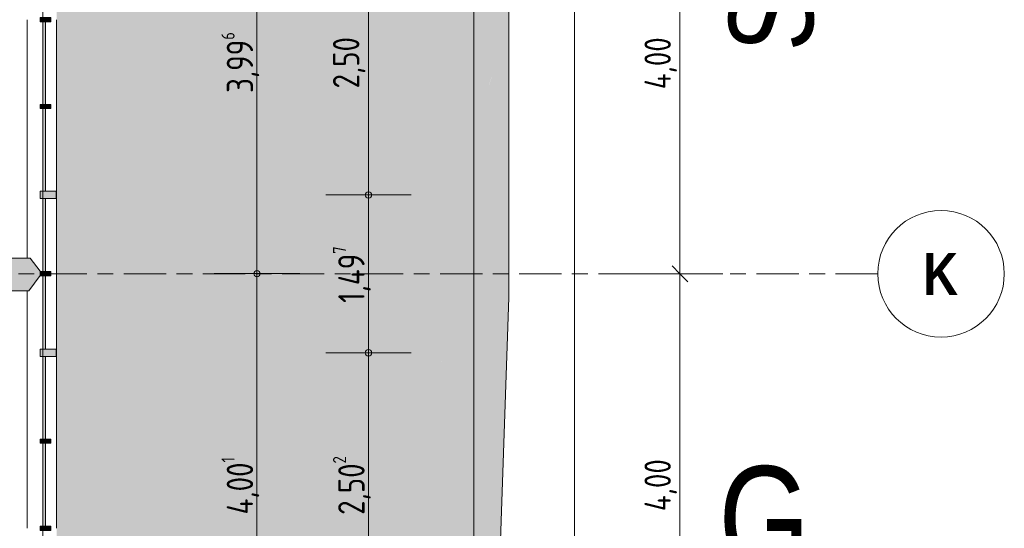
# Model space of a CAD drawing. Header units: metres. Extents: x 2 to 165, y -54 to 869.
# Tile 91 of 106: x 79.97 to 89.3, y -10.43 to -5.61. Entities that reach past the tile are written whole.
import ezdxf

# ---------------------------------------------------------------- set-up
doc = ezdxf.new("R2010")
doc.units = ezdxf.units.M
doc.linetypes.add('_Ebene_', pattern=[0.4, 0.2, -0.1, 0, -0.1])
doc.linetypes.add('_Rasterlinie_', pattern=[0.75, 0.4, -0.1, 0.15, -0.1])
for name, color, linetype, lineweight in [('A_Bem', 7, 'Continuous', 5), ('A_Bem-100', 7, 'Continuous', 5), ('A_Fassade', 113, 'Continuous', 5), ('A_Geschossdecken', 7, 'Continuous', 5), ('A_Geschossdecken_Oberflächenschraffur', 7, 'Continuous', 5), ('A_Notizen', 50, 'Continuous', 5), ('A_Raster', 128, 'Continuous', 5), ('A_Tragwerksstützen', 7, 'Continuous', 5)]:
    doc.layers.add(name, color=color, linetype=linetype, lineweight=lineweight)
doc.styles.add('Arial Narrow_B', font='txt', dxfattribs={"height": 0.4})
doc.styles.add('Arial_1', font='arial.ttf', dxfattribs={"width": 0.8, "height": 1})
doc.styles.add('Arial_B_I', font='txt', dxfattribs={"width": 0.8, "height": 0.8})
doc.styles.add('ISOCPEUR', font='isocpeur.ttf', dxfattribs={"width": 0.8, "height": 0.25})
doc.dimstyles.new('BLB-Standard_2_5_Aussen_1', dxfattribs={"dimscale": 0.3048, "dimtxt": 0.248995, "dimasz": 0.492126, "dimexe": 1.32874, "dimexo": 0.0625, "dimgap": 0.032808, "dimtad": 1, "dimrnd": 0.001, "dimzin": 0, "dimdsep": 46, "dimtxsty": 'ISOCPEUR', "dimblk1": 'OBLIQUE', "dimblk2": 'OBLIQUE', "dimsah": 1, "dimcen": 0.09, "dimdle": 0.164042, "dimazin": 0, "dimtfac": 1, "dimtdec": 4, "dimtix": 1, "dimtmove": 0, "dimatfit": 3, "dimfxl": 1.32874, "dimfxlon": 1, "dimtvp": 1, "dimtolj": 1, "dimtzin": 0, "dimarcsym": 2})
doc.dimstyles.new('BLB-Standard_2_5_Aussen_3', dxfattribs={"dimscale": 0.3048, "dimtxt": 0.248995, "dimasz": 0.19685, "dimexe": 1.32874, "dimexo": 0.0625, "dimgap": 0.032808, "dimtad": 1, "dimrnd": 0.001, "dimzin": 0, "dimdsep": 46, "dimtxsty": 'ISOCPEUR', "dimblk1": 'DOTBLANK', "dimblk2": 'DOTBLANK', "dimsah": 1, "dimcen": 0.09, "dimdle": 0.164042, "dimazin": 0, "dimtfac": 1, "dimtdec": 4, "dimtix": 1, "dimtmove": 0, "dimatfit": 3, "dimfxl": 1.32874, "dimfxlon": 1, "dimtvp": 1, "dimtolj": 1, "dimtzin": 0, "dimarcsym": 2})

# ---------------------------------------------------------------- blocks, each defined once
blk = doc.blocks.new('Curtain Wall Steel5 - Curtain Wall Steel-8092725-AB- E0-  OK FFB')
at = {"layer": 'A_Tragwerksstützen', "lineweight": 9}
blk.add_hatch(color=253, dxfattribs=at).paths.add_polyline_path([(22.7138, 7.7465), (22.8359, 7.7465), (22.8859, 7.8), (23.0794, 7.8), (23.1869, 7.9442), (23.1869, 7.9842), (23.0932, 8.11), (22.8823, 8.11), (22.8409, 8.171), (22.7038, 8.171), (22.6838, 8.11), (22.4118, 8.11), (22.4118, 7.8), (22.6938, 7.8)], flags=0)
at = {"layer": 'A_Tragwerksstützen', "color": 250, "lineweight": 9}
for p, q in [((22.7038, 8.171), (22.6838, 8.11)), ((22.8409, 8.171), (22.7038, 8.171)), ((22.8823, 8.11), (22.8409, 8.171)), ((22.4118, 8.11), (22.4118, 7.8)), ((22.6838, 8.11), (22.4118, 8.11)), ((23.0932, 8.11), (22.8823, 8.11)), ((23.1869, 7.9842), (23.0932, 8.11)), ((23.0794, 7.8), (23.1869, 7.9442)), ((23.1869, 7.9442), (23.1869, 7.9842)), ((22.4118, 7.8), (22.6938, 7.8)), ((22.6938, 7.8), (22.7138, 7.7465)), ((22.8359, 7.7465), (22.8859, 7.8)), ((22.8859, 7.8), (23.0794, 7.8)), ((22.7138, 7.7465), (22.8359, 7.7465))]:
    blk.add_line(p, q, dxfattribs=at)
blk = doc.blocks.new('System Panel - Glazed-8069539-AB- E0-  OK FFB')
at = {"layer": 'A_Fassade', "lineweight": 9}
blk.add_hatch(color=253, dxfattribs=at).paths.add_polyline_path([(-0.3929, 0.0245), (0.3929, 0.0245), (0.3929, 0.0495), (-0.3929, 0.0495)], flags=0)
at = {"layer": 'A_Fassade', "color": 250, "lineweight": 9}
for p, q in [((0.3929, 0.0495), (-0.3929, 0.0495)), ((-0.3929, 0.0495), (-0.3929, 0.0245)), ((-0.3929, 0.0245), (0.3929, 0.0245)), ((0.3929, 0.0245), (0.3929, 0.0495))]:
    blk.add_line(p, q, dxfattribs=at)
blk = doc.blocks.new('System Panel - Glazed-8069537-AB- E0-  OK FFB')
at = {"layer": 'A_Fassade', "lineweight": 9}
blk.add_hatch(color=253, dxfattribs=at).paths.add_polyline_path([(-0.3916, 0.0245), (0.3916, 0.0245), (0.3916, 0.0495), (-0.3916, 0.0495)], flags=0)
at = {"layer": 'A_Fassade', "color": 250, "lineweight": 9}
for p, q in [((0.3916, 0.0495), (-0.3916, 0.0495)), ((-0.3916, 0.0495), (-0.3916, 0.0245)), ((-0.3916, 0.0245), (0.3916, 0.0245)), ((0.3916, 0.0245), (0.3916, 0.0495))]:
    blk.add_line(p, q, dxfattribs=at)
blk = doc.blocks.new('System Panel - Glazed-8069540-AB- E0-  OK FFB')
at = {"layer": 'A_Fassade', "lineweight": 9}
blk.add_hatch(color=253, dxfattribs=at).paths.add_polyline_path([(-0.3479, 0.0245), (0.3479, 0.0245), (0.3479, 0.0495), (-0.3479, 0.0495)], flags=0)
at = {"layer": 'A_Fassade', "color": 250, "lineweight": 9}
for p, q in [((0.3479, 0.0495), (-0.3479, 0.0495)), ((-0.3479, 0.0495), (-0.3479, 0.0245)), ((-0.3479, 0.0245), (0.3479, 0.0245)), ((0.3479, 0.0245), (0.3479, 0.0495))]:
    blk.add_line(p, q, dxfattribs=at)
blk = doc.blocks.new('System Panel - Glazed-8069541-AB- E0-  OK FFB')
at = {"layer": 'A_Fassade', "lineweight": 9}
blk.add_hatch(color=253, dxfattribs=at).paths.add_polyline_path([(-0.3454, 0.0245), (0.3454, 0.0245), (0.3454, 0.0495), (-0.3454, 0.0495)], flags=0)
at = {"layer": 'A_Fassade', "color": 250, "lineweight": 9}
for p, q in [((0.3454, 0.0495), (-0.3454, 0.0495)), ((-0.3454, 0.0495), (-0.3454, 0.0245)), ((-0.3454, 0.0245), (0.3454, 0.0245)), ((0.3454, 0.0245), (0.3454, 0.0495))]:
    blk.add_line(p, q, dxfattribs=at)
blk = doc.blocks.new('Rectangular Mullion - 70mm x 280mm-8069570-AB- E0-  OK FFB')
at = {"layer": 'A_Fassade', "color": 250, "lineweight": 9}
for p, q in [((23.0619, -9.6056), (23.0619, -10.4314)), ((23.3419, -9.6056), (23.3419, -10.4314))]:
    blk.add_line(p, q, dxfattribs=at)
blk = doc.blocks.new('Rectangular Mullion - 70mm x 280mm-8069568-AB- E0-  OK FFB')
at = {"layer": 'A_Fassade', "color": 250, "lineweight": 9}
for p, q in [((23.0619, -12.7663), (23.0619, -13.6046)), ((23.3419, -12.7663), (23.3419, -13.6046))]:
    blk.add_line(p, q, dxfattribs=at)
blk = doc.blocks.new('Rectangular Mullion - 70mm x 280mm-8069571-AB- E0-  OK FFB')
at = {"layer": 'A_Fassade', "color": 250, "lineweight": 9}
for p, q in [((23.3419, -8.0165), (23.3419, -8.7673)), ((23.0619, -8.1792), (23.0619, -8.7673))]:
    blk.add_line(p, q, dxfattribs=at)
blk = doc.blocks.new('Rectangular Mullion - 70mm x 280mm-8069572-AB- E0-  OK FFB')
at = {"layer": 'A_Fassade', "color": 250, "lineweight": 9}
for p, q in [((23.0619, -7.2708), (23.0619, -7.8692)), ((23.3419, -7.2708), (23.3419, -8.0165))]:
    blk.add_line(p, q, dxfattribs=at)
blk = doc.blocks.new('Rectangular Mullion - 70mm x 280mm-8069567-AB- E0-  OK FFB')
at = {"layer": 'A_Fassade', "color": 250, "lineweight": 9}
for p, q in [((23.0619, -13.6046), (23.0619, -14.4279)), ((23.3419, -13.6046), (23.3419, -14.4279))]:
    blk.add_line(p, q, dxfattribs=at)
blk = doc.blocks.new('Rectangular Mullion - 40mm x100mm-8069611-AB- E0-  OK FFB')
at = {"layer": 'A_Fassade', "lineweight": 9}
blk.add_hatch(color=253, dxfattribs=at).paths.add_polyline_path([(-0.02, 0.0255), (0.02, 0.0255), (0.02, -0.0745), (-0.02, -0.0745)], flags=0)
at = {"layer": 'A_Fassade', "color": 250, "lineweight": 9}
for p, q in [((-0.02, 0.0255), (0.02, 0.0255)), ((-0.02, -0.0745), (-0.02, 0.0255)), ((0.02, 0.0255), (0.02, -0.0745)), ((0.02, -0.0745), (-0.02, -0.0745))]:
    blk.add_line(p, q, dxfattribs=at)
blk = doc.blocks.new('Rectangular Mullion - 70mm x 160mm-8069612-AB- E0-  OK FFB')
at = {"layer": 'A_Fassade', "lineweight": 9}
blk.add_hatch(color=253, dxfattribs=at).paths.add_polyline_path([(-0.035, 0.075), (0.035, 0.075), (0.035, -0.075), (-0.035, -0.075)], flags=0)
at = {"layer": 'A_Fassade', "color": 250, "lineweight": 9}
for p, q in [((-0.035, 0.075), (0.035, 0.075)), ((-0.035, -0.075), (-0.035, 0.075)), ((0.035, 0.075), (0.035, -0.075)), ((0.035, -0.075), (-0.035, -0.075))]:
    blk.add_line(p, q, dxfattribs=at)
blk = doc.blocks.new('DIMBLOCK22-AB- E0-  OK FFB')
at = {"layer": 'A_Bem-100'}
for p, q in [((81.8104, -8.0165), (82.6204, -8.0165)), ((82.2154, -12.018), (82.2154, -8.0165)), ((81.8104, -12.018), (82.6204, -12.018))]:
    blk.add_line(p, q, dxfattribs=at)
at = {"layer": 'A_Bem-100', "linetype": '_Ebene_'}
for p, q in [((82.2154, -8.0165), (81.8104, -8.0165)), ((82.2154, -12.018), (81.8104, -12.018))]:
    blk.add_line(p, q, dxfattribs=at)
at = {"layer": 'A_Bem-100', "lineweight": 9}
for centre in [(82.2154, -8.0165), (82.2154, -12.018)]:
    blk.add_circle(centre, 0.03, dxfattribs=at)
at = {"layer": 'A_Bem-100', "color": 0, "insert": (81.8787, -10.2999), "char_height": 0.25, "width": 0.678219, "attachment_point": 1, "rotation": 90, "line_spacing_factor": 1.149209, "style": 'ISOCPEUR'}
blk.add_mtext('4,00\\A2\\H0.5x;\\S1^  ;\\H2x;', dxfattribs=at)
blk = doc.blocks.new('_DotBlank')
at = {"color": 0, "linetype": 'ByBlock', "lineweight": -2}
blk.add_line((-0.5, 0), (-1, 0), dxfattribs=at)
blk.add_circle((0, 0), 0.5, dxfattribs=at)
blk = doc.blocks.new('DIMBLOCK23-AB- E0-  OK FFB')
at = {"layer": 'A_Bem-100'}
for p, q in [((81.8104, -4.0201), (82.6204, -4.0201)), ((82.2154, -8.0165), (82.2154, -4.0201)), ((81.8104, -8.0165), (82.6204, -8.0165))]:
    blk.add_line(p, q, dxfattribs=at)
at = {"layer": 'A_Bem-100', "linetype": '_Ebene_'}
for p, q in [((82.2154, -4.0201), (81.8104, -4.0201)), ((82.2154, -8.0165), (81.8104, -8.0165))]:
    blk.add_line(p, q, dxfattribs=at)
at = {"layer": 'A_Bem-100', "lineweight": 9}
for centre in [(82.2154, -4.0201), (82.2154, -8.0165)]:
    blk.add_circle(centre, 0.03, dxfattribs=at)
at = {"layer": 'A_Bem-100', "color": 0, "insert": (81.8787, -6.3034), "char_height": 0.25, "width": 0.684194, "attachment_point": 1, "rotation": 90, "line_spacing_factor": 1.149209, "style": 'ISOCPEUR'}
blk.add_mtext('3,99\\A2\\H0.5x;\\S6^  ;\\H2x;', dxfattribs=at)
blk = doc.blocks.new('DIMBLOCK33-AB- E0-  OK FFB')
at = {"layer": 'A_Bem-100'}
for p, q in [((82.8678, -8.7673), (83.6778, -8.7673)), ((83.2728, -11.2697), (83.2728, -8.7673)), ((82.8678, -11.2697), (83.6778, -11.2697))]:
    blk.add_line(p, q, dxfattribs=at)
at = {"layer": 'A_Bem-100', "linetype": '_Ebene_'}
for p, q in [((83.2728, -8.7673), (82.8678, -8.7673)), ((83.2728, -11.2697), (82.8678, -11.2697))]:
    blk.add_line(p, q, dxfattribs=at)
at = {"layer": 'A_Bem-100', "lineweight": 9}
for centre in [(83.2728, -8.7673), (83.2728, -11.2697)]:
    blk.add_circle(centre, 0.03, dxfattribs=at)
at = {"layer": 'A_Bem-100', "color": 0, "insert": (82.9362, -10.3036), "char_height": 0.25, "width": 0.684194, "attachment_point": 1, "rotation": 90, "line_spacing_factor": 1.149209, "style": 'ISOCPEUR'}
blk.add_mtext('2,50\\A2\\H0.5x;\\S2^  ;\\H2x;', dxfattribs=at)
blk = doc.blocks.new('DIMBLOCK34-AB- E0-  OK FFB')
at = {"layer": 'A_Bem-100'}
for p, q in [((82.8678, -7.2708), (83.6778, -7.2708)), ((83.2728, -8.7673), (83.2728, -7.2708)), ((82.8678, -8.7673), (83.6778, -8.7673))]:
    blk.add_line(p, q, dxfattribs=at)
at = {"layer": 'A_Bem-100', "linetype": '_Ebene_'}
for p, q in [((83.2728, -7.2708), (82.8678, -7.2708)), ((83.2728, -8.7673), (82.8678, -8.7673))]:
    blk.add_line(p, q, dxfattribs=at)
at = {"layer": 'A_Bem-100', "lineweight": 9}
for centre in [(83.2728, -7.2708), (83.2728, -8.7673)]:
    blk.add_circle(centre, 0.03, dxfattribs=at)
at = {"layer": 'A_Bem-100', "color": 0, "insert": (82.9362, -8.2942), "char_height": 0.25, "width": 0.660292, "attachment_point": 1, "rotation": 90, "line_spacing_factor": 1.149209, "style": 'ISOCPEUR'}
blk.add_mtext('1,49\\A2\\H0.5x;\\S7^  ;\\H2x;', dxfattribs=at)
blk = doc.blocks.new('DIMBLOCK35-AB- E0-  OK FFB')
at = {"layer": 'A_Bem-100'}
for p, q in [((82.8678, -4.7709), (83.6778, -4.7709)), ((83.2728, -7.2708), (83.2728, -4.7709)), ((82.8678, -7.2708), (83.6778, -7.2708))]:
    blk.add_line(p, q, dxfattribs=at)
at = {"layer": 'A_Bem-100', "linetype": '_Ebene_'}
for p, q in [((83.2728, -4.7709), (82.8678, -4.7709)), ((83.2728, -7.2708), (82.8678, -7.2708))]:
    blk.add_line(p, q, dxfattribs=at)
at = {"layer": 'A_Bem-100', "lineweight": 9}
for centre in [(83.2728, -4.7709), (83.2728, -7.2708)]:
    blk.add_circle(centre, 0.03, dxfattribs=at)
at = {"layer": 'A_Bem-100', "color": 0, "insert": (82.9362, -6.2611), "char_height": 0.25, "width": 0.576635, "attachment_point": 1, "rotation": 90, "line_spacing_factor": 1.149209, "style": 'ISOCPEUR'}
blk.add_mtext('2,50', dxfattribs=at)
blk = doc.blocks.new('Raster - Raster-989695-AB- E0-  OK FFB')
at = {"layer": 'A_Raster', "lineweight": 9}
blk.add_circle((0, 0), 0.006, dxfattribs=at)
blk = doc.blocks.new('DIMBLOCK130-AB- E0-  OK FFB')
at = {"layer": 'A_Bem-100'}
for p, q in [((85.8222, -8.0184), (86.6322, -8.0184)), ((86.2272, -8.0184), (85.8222, -8.0184)), ((86.2272, -12.0184), (86.2272, -8.0184)), ((85.8222, -12.0184), (86.6322, -12.0184)), ((86.2272, -12.0184), (85.8222, -12.0184))]:
    blk.add_line(p, q, dxfattribs=at)
at = {"layer": 'A_Bem-100', "lineweight": 9}
for p, q in [((86.2272, -8.0184), (86.1522, -7.9434)), ((86.2272, -8.0184), (86.3022, -8.0934)), ((86.2272, -12.0184), (86.1522, -11.9434)), ((86.2272, -12.0184), (86.3022, -12.0934))]:
    blk.add_line(p, q, dxfattribs=at)
at = {"layer": 'A_Bem-100', "color": 0, "insert": (85.8906, -10.2686), "char_height": 0.25, "width": 0.600537, "attachment_point": 1, "rotation": 90, "line_spacing_factor": 1.149209, "style": 'ISOCPEUR'}
blk.add_mtext('4,00', dxfattribs=at)
blk = doc.blocks.new('_Oblique')
at = {"color": 0, "linetype": 'ByBlock', "lineweight": -2}
blk.add_line((-0.5, -0.5), (0.5, 0.5), dxfattribs=at)
blk = doc.blocks.new('DIMBLOCK131-AB- E0-  OK FFB')
at = {"layer": 'A_Bem-100', "lineweight": 9}
for p, q in [((86.2272, -4.0184), (86.1522, -3.9434)), ((86.2272, -4.0184), (86.3022, -4.0934)), ((86.2272, -8.0184), (86.1522, -7.9434)), ((86.2272, -8.0184), (86.3022, -8.0934))]:
    blk.add_line(p, q, dxfattribs=at)
at = {"layer": 'A_Bem-100'}
for p, q in [((85.8222, -4.0184), (86.6322, -4.0184)), ((86.2272, -4.0184), (85.8222, -4.0184)), ((86.2272, -8.0184), (86.2272, -4.0184)), ((85.8222, -8.0184), (86.6322, -8.0184)), ((86.2272, -8.0184), (85.8222, -8.0184))]:
    blk.add_line(p, q, dxfattribs=at)
at = {"layer": 'A_Bem-100', "color": 0, "insert": (85.8906, -6.2686), "char_height": 0.25, "width": 0.600537, "attachment_point": 1, "rotation": 90, "line_spacing_factor": 1.149209, "style": 'ISOCPEUR'}
blk.add_mtext('4,00', dxfattribs=at)
blk = doc.blocks.new('DIMBLOCK219-AB- E0-  OK FFB')
at = {"layer": 'A_Bem-100', "lineweight": 9}
for p, q in [((84.2728, 15.5237), (84.1978, 15.5987)), ((84.2728, 15.5237), (84.3478, 15.4487)), ((84.2728, -19.5409), (84.1978, -19.4659)), ((84.2728, -19.5409), (84.3478, -19.6159))]:
    blk.add_line(p, q, dxfattribs=at)
at = {"layer": 'A_Bem-100'}
for p, q in [((83.8678, 15.5237), (84.6778, 15.5237)), ((84.2728, 15.5237), (83.8678, 15.5237)), ((84.2728, -19.5409), (84.2728, 15.5237)), ((83.8678, -19.5409), (84.6778, -19.5409)), ((84.2728, -19.5409), (83.8678, -19.5409))]:
    blk.add_line(p, q, dxfattribs=at)
at = {"layer": 'A_Bem-100', "color": 0, "insert": (83.9362, -2.3622), "char_height": 0.25, "width": 0.84852, "attachment_point": 1, "rotation": 90, "line_spacing_factor": 1.149209, "style": 'ISOCPEUR'}
blk.add_mtext('35,06\\A2\\H0.5x;\\S5^  ;\\H2x;', dxfattribs=at)
blk = doc.blocks.new('DIMBLOCK227-AB- E0-  OK FFB')
at = {"layer": 'A_Bem-100', "lineweight": 9}
for p, q in [((85.2272, 18.3427), (85.1522, 18.4177)), ((85.2272, 18.3427), (85.3022, 18.2677)), ((85.2272, -22.3447), (85.1522, -22.2697)), ((85.2272, -22.3447), (85.3022, -22.4197))]:
    blk.add_line(p, q, dxfattribs=at)
at = {"layer": 'A_Bem-100'}
for p, q in [((84.8222, 18.3427), (85.6322, 18.3427)), ((85.2272, 18.3427), (84.8222, 18.3427)), ((85.2272, -22.3947), (85.2272, 18.3927)), ((84.8222, -22.3447), (85.6322, -22.3447)), ((85.2272, -22.3447), (84.8222, -22.3447))]:
    blk.add_line(p, q, dxfattribs=at)
at = {"layer": 'A_Bem-100', "color": 0, "insert": (84.8906, -2.3645), "char_height": 0.25, "width": 0.872422, "attachment_point": 1, "rotation": 90, "line_spacing_factor": 1.149209, "style": 'ISOCPEUR'}
blk.add_mtext('40,68\\A2\\H0.5x;\\S7^  ;\\H2x;', dxfattribs=at)

msp = doc.modelspace()

# ---------------------------------------------------------------- hatches: boundary and pattern name
at = {"layer": 'A_Geschossdecken_Oberflächenschraffur'}
for points in [[(84.6046, -5.6622), (84.6046, 0.3378), (80.3147, 0.3378), (80.3147, -5.6622), (83.7451, -5.6622)], [(83.7451, -8.2422), (84.6046, -5.6622), (80.3147, -5.6622), (80.3147, -5.7497), (83.6592, -8.1798)], [(83.7451, -8.2422), (84.6046, -8.2422), (84.6046, -5.6622), (84.5301, -5.8859)], [(83.7451, -8.2422), (80.3147, -5.7497), (80.3147, -8.2422), (83.3359, -8.2422)], [(80.3147, -10.3036), (83.7451, -8.2422), (80.3147, -8.2422), (80.3147, -10.2847)], [(84.5301, -10.376), (83.7451, -8.2422), (80.3147, -10.3036), (80.3147, -10.376), (83.3359, -10.376)], [(84.5301, -10.376), (84.6046, -8.2422), (83.7451, -8.2422), (83.9728, -8.8611)], [(84.4694, -12.1133), (84.5301, -10.376), (80.3147, -10.376), (80.3147, -12.1133), (83.3359, -12.1133)]]:
    msp.add_hatch(color=10, dxfattribs=at).paths.add_polyline_path(points, flags=0)

# ---------------------------------------------------------------- linework, layer by layer
at = {"layer": 'A_Geschossdecken', "color": 254, "lineweight": 9}
for p, q in [((84.6046, 0.3378), (84.6046, -8.2422)), ((84.6046, -8.2422), (84.3324, -16.0374))]:
    msp.add_line(p, q, dxfattribs=at)
at = {"layer": 'A_Raster', "linetype": '_Rasterlinie_', "lineweight": 9}
for p, q in [((80.1842, -53.073), (80.1842, 37.0621)), ((88.1031, -8.0184), (15.5195, -8.0184))]:
    msp.add_line(p, q, dxfattribs=at)

# ---------------------------------------------------------------- block references
at = {"layer": 'A_Fassade', "color": 250, "lineweight": 9, "extrusion": (0, 0, -1), "rotation": 90.0000000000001}
for name, p in [('Rectangular Mullion - 40mm x100mm-8069611-AB- E0-  OK FFB', (-80.2347, -5.6092)), ('Rectangular Mullion - 40mm x100mm-8069611-AB- E0-  OK FFB', (-80.2347, -6.4325)), ('Rectangular Mullion - 70mm x 160mm-8069612-AB- E0-  OK FFB', (-80.2347, -7.2708)), ('Rectangular Mullion - 40mm x100mm-8069611-AB- E0-  OK FFB', (-80.2347, -8.0165)), ('Rectangular Mullion - 70mm x 160mm-8069612-AB- E0-  OK FFB', (-80.2347, -8.7673)), ('Rectangular Mullion - 40mm x100mm-8069611-AB- E0-  OK FFB', (-80.2347, -9.6056)), ('Rectangular Mullion - 40mm x100mm-8069611-AB- E0-  OK FFB', (-80.2347, -10.4314))]:
    msp.add_blockref(name, p, dxfattribs=at)
at = {"layer": 'A_Fassade', "color": 250, "lineweight": 9}
for name, p in [('Rectangular Mullion - 70mm x 280mm-8069567-AB- E0-  OK FFB', (56.9727, 7.9954)), ('Rectangular Mullion - 70mm x 280mm-8069568-AB- E0-  OK FFB', (56.9727, 6.3338)), ('Rectangular Mullion - 70mm x 280mm-8069572-AB- E0-  OK FFB', (56.9727, 0)), ('Rectangular Mullion - 70mm x 280mm-8069571-AB- E0-  OK FFB', (56.9727, 0)), ('Rectangular Mullion - 70mm x 280mm-8069568-AB- E0-  OK FFB', (56.9727, 3.9989)), ('Rectangular Mullion - 70mm x 280mm-8069570-AB- E0-  OK FFB', (56.9727, 0))]:
    msp.add_blockref(name, p, dxfattribs=at)
at = {"layer": 'A_Fassade', "color": 250, "lineweight": 9, "rotation": 89.99999999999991}
for name, p in [('System Panel - Glazed-8069537-AB- E0-  OK FFB', (80.2347, -6.0208)), ('System Panel - Glazed-8069537-AB- E0-  OK FFB', (80.2347, -6.8441)), ('System Panel - Glazed-8069541-AB- E0-  OK FFB', (80.2347, -7.6512)), ('System Panel - Glazed-8069540-AB- E0-  OK FFB', (80.2347, -8.3844)), ('System Panel - Glazed-8069537-AB- E0-  OK FFB', (80.2347, -9.194)), ('System Panel - Glazed-8069539-AB- E0-  OK FFB', (80.2347, -10.0185))]:
    msp.add_blockref(name, p, dxfattribs=at)
at = {"layer": 'A_Raster', "lineweight": 9, "xscale": 99.99999999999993, "yscale": 99.99999999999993, "zscale": 99.99999999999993, "rotation": 89.99999999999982}
msp.add_blockref('Raster - Raster-989695-AB- E0-  OK FFB', (88.7031, -8.0184), dxfattribs=at)
at = {"layer": 'A_Tragwerksstützen', "color": 250, "lineweight": 9}
msp.add_blockref('Curtain Wall Steel5 - Curtain Wall Steel-8092725-AB- E0-  OK FFB', (56.9727, -15.9792), dxfattribs=at)

# ---------------------------------------------------------------- texts
at = {"layer": 'A_Notizen', "color": 7, "insert": (86.6917, -5.9087), "char_height": 0.8, "width": 9.992233, "attachment_point": 1, "rotation": 90, "style": 'Arial_B_I'}
msp.add_mtext('Straße - Belderberg', dxfattribs=at)
at = {"layer": 'A_Notizen', "color": 7, "insert": (86.5924, -9.8428), "char_height": 1, "width": 1.051814, "attachment_point": 1, "style": 'Arial_1'}
msp.add_mtext('G', dxfattribs=at)
at = {"layer": 'A_Raster', "insert": (88.5346, -7.8201), "char_height": 0.4, "width": 0.400844, "attachment_point": 1, "style": 'Arial Narrow_B'}
msp.add_mtext('\\fArial Narrow|b1|i0|c0|p34|;K', dxfattribs=at)

# ---------------------------------------------------------------- dimensions: what is measured, and where the dimension line sits
at = {"layer": 'A_Bem'}
for base, p1, p2, text, dimstyle, override, picture, middle in [((85.2272, 18.3427), (84.8222, -22.3447), (84.8222, 18.3427), '\\A1;40,68\\Q;{\\A1;{\\H0.5x;\\S7^ ;}}', 'BLB-Standard_2_5_Aussen_1', {"dimpost": '<>', "dimfxl": 40.687457}, 'DIMBLOCK227-AB- E0-  OK FFB', (85.0672, -2.001)), ((84.2728, 15.5237), (83.8678, -19.5409), (83.8678, 15.5237), '\\A1;35,06\\Q;{\\A1;{\\H0.5x;\\S5^ ;}}', 'BLB-Standard_2_5_Aussen_1', {"dimpost": '<>', "dimfxl": 35.064668}, 'DIMBLOCK219-AB- E0-  OK FFB', (84.1128, -2.0086)), ((82.2154, -4.0201), (81.8104, -8.0165), (81.8104, -4.0201), '\\A1;3,99\\Q;{\\A1;{\\H0.5x;\\S6^ ;}}', 'BLB-Standard_2_5_Aussen_3', {"dimpost": '<>', "dimfxl": 3.996447}, 'DIMBLOCK23-AB- E0-  OK FFB', (82.0554, -6.0183)), ((83.2728, -7.2708), (82.8678, -8.7673), (82.8678, -7.2708), '\\A1;1,49\\Q;{\\A1;{\\H0.5x;\\S7^ ;}}', 'BLB-Standard_2_5_Aussen_3', {"dimpost": '<>', "dimfxl": 1.496579}, 'DIMBLOCK34-AB- E0-  OK FFB', (83.1128, -8.019)), ((82.2154, -8.0165), (81.8104, -12.018), (81.8104, -8.0165), '\\A1;4,00\\Q;{\\A1;{\\H0.5x;\\S1^ ;}}', 'BLB-Standard_2_5_Aussen_3', {"dimpost": '<>', "dimfxl": 4.001447}, 'DIMBLOCK22-AB- E0-  OK FFB', (82.0554, -10.0173)), ((83.2728, -8.7673), (82.8678, -11.2697), (82.8678, -8.7673), '\\A1;2,50\\Q;{\\A1;{\\H0.5x;\\S2^ ;}}', 'BLB-Standard_2_5_Aussen_3', {"dimpost": '<>', "dimfxl": 2.502368}, 'DIMBLOCK33-AB- E0-  OK FFB', (83.1128, -10.0185))]:
    dim = msp.add_linear_dim(base=base, p1=p1, p2=p2, angle=90, text=text, dimstyle=dimstyle, override=override, dxfattribs=at)
    dim.commit()
    dim.dimension.update_dxf_attribs({"geometry": picture, "text_midpoint": middle})
for base, p1, p2, dimstyle, override, picture, middle in [((86.2272, -4.0184), (85.8222, -8.0184), (85.8222, -4.0184), 'BLB-Standard_2_5_Aussen_1', {"dimpost": '<>', "dimfxl": 4}, 'DIMBLOCK131-AB- E0-  OK FFB', (86.0922, -6.0184)), ((83.2728, -4.7709), (82.8678, -7.2708), (82.8678, -4.7709), 'BLB-Standard_2_5_Aussen_3', {"dimpost": '<>', "dimfxl": 2.499868}, 'DIMBLOCK35-AB- E0-  OK FFB', (83.1378, -6.0208)), ((86.2272, -8.0184), (85.8222, -12.0184), (85.8222, -8.0184), 'BLB-Standard_2_5_Aussen_1', {"dimpost": '<>', "dimfxl": 4}, 'DIMBLOCK130-AB- E0-  OK FFB', (86.0922, -10.0184))]:
    dim = msp.add_linear_dim(base=base, p1=p1, p2=p2, angle=90, dimstyle=dimstyle, override=override, dxfattribs=at)
    dim.commit()
    dim.dimension.update_dxf_attribs({"geometry": picture, "text_midpoint": middle})

doc.saveas('drawing.dxf')
